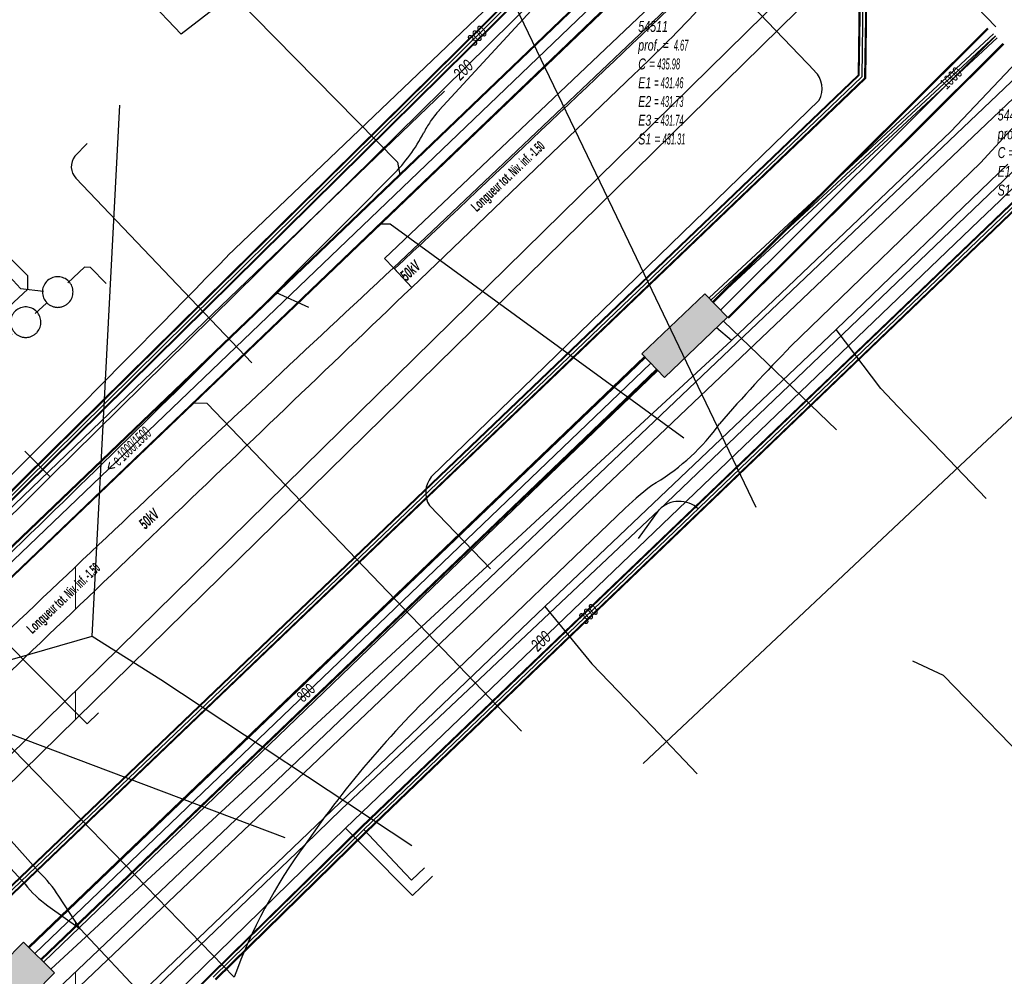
# Model space of a CAD drawing. Header units: metres. Extents: x 2695563 to 2696938, y 1260544 to 1262032.
# Tile 52 of 256: x 2695858 to 2695903, y 1261135 to 1261179. Entities that reach past the tile are written whole.
import ezdxf

# ---------------------------------------------------------------- set-up
doc = ezdxf.new("R2010")
doc.units = ezdxf.units.M
doc.header["$LTSCALE"] = 100
doc.linetypes.add('AUSGEZOGEN', pattern=[0])
doc.linetypes.add('STRICHLINIE2_S3', pattern=[0.25, 0.15, -0.1])
for name, color, linetype in [('Eau portable_Cadastre des conduites_Conduite', 171, 'AUSGEZOGEN'), ('Eau potable_Cadastre des conduites_Conduite_Texte', 171, 'AUSGEZOGEN'), ('EU_Cadastre des conduites', 24, 'AUSGEZOGEN'), ('EU_Cadastre des conduites – Texte', 7, 'AUSGEZOGEN'), ('EU_Cadastre des conduites_Regard normalisé – Texte', 24, 'AUSGEZOGEN'), ('EU_Cadastre des conduites_Regard – Polygone de détail', 24, 'AUSGEZOGEN'), ('Gaz_Cadastre des conduites_Conduite', 32, 'AUSGEZOGEN'), ('Gaz_Cadastre des conduites_Conduite_Texte', 32, 'AUSGEZOGEN'), ('Réseau électrique_Cadastre des conduite_Bord du tracé', 1, 'AUSGEZOGEN'), ('Réseau électrique_Cadastre des conduite_Texte libre_Texte', 1, 'AUSGEZOGEN'), ('Réseau électrique_Cadastre des conduite_Tronçon de tracé', 1, 'AUSGEZOGEN'), ('Réseau électrique_Cadastre des conduites_Ouvrage_Surface-Ligne-Point', 1, 'AUSGEZOGEN'), ('Réseau électrique_Point altimétrique_Texte', 7, 'AUSGEZOGEN'), ('TV_Cadastre des conduites_CONDUITE', 92, 'AUSGEZOGEN'), ('Télécommunications_SW_Cadastre des conduites_Bord du tracé', 94, 'AUSGEZOGEN'), ('Télécommunications_SW_Cadastre des conduites_Bord du tracé_Texte', 94, 'AUSGEZOGEN'), ('Télécommunications_SW_Cadastre des conduites_Ouvrage', 94, 'AUSGEZOGEN')]:
    doc.layers.add(name, color=color, linetype=linetype)
doc.styles.add('ARIAL', font='arial.ttf')
doc.styles.add('ARIALNARROW', font='ARIALN.TTF')
pattern_1 = [(0, (2708005, 1273150), (6075, 6075), [6075, -6075]), (90, (2708005, 1273150), (-6075, 6075), [6075, -6075])]

# ---------------------------------------------------------------- blocks, each defined once
blk = doc.blocks.new('COMPLEXOBJECT_1513')
at = {"layer": 'EU_Cadastre des conduites_Regard – Polygone de détail', "color": 24, "linetype": 'STRICHLINIE2_S3', "transparency": 33554687}
for centre, radius, start, end in [((5858.803, 11166.19), 0.704, 322.3184, 223.9219), ((5858.803, 11166.192), 0.705, 224.0239, 322.2165)]:
    blk.add_arc(centre, radius, start, end, dxfattribs=at)
blk = doc.blocks.new('COMPLEXOBJECT_1514')
at = {"layer": 'EU_Cadastre des conduites_Regard – Polygone de détail', "color": 24, "linetype": 'STRICHLINIE2_S3', "transparency": 33554687}
blk.add_line((5856.825, 11164.329), (5856.825, 11164.319), dxfattribs=at)
for centre, radius, start, end in [((5857.328, 11164.808), 0.695, 131.9328, 223.5825), ((5857.331, 11164.809), 0.696, 42.7349, 132.1132), ((5857.332, 11164.804), 0.698, 319.2479, 43.0879), ((5857.329, 11164.802), 0.699, 223.7729, 319.5444)]:
    blk.add_arc(centre, radius, start, end, dxfattribs=at)
blk = doc.blocks.new('COMPLEXOBJECT_1741')
at = {"layer": 'Réseau électrique_Cadastre des conduite_Bord du tracé', "color": 1, "linetype": 'AUSGEZOGEN', "transparency": 33554687}
for p, q in [((5875.072, 11166.403), (5874.236, 11167.301)), ((5850.85, 11145.205), (5851.827, 11144.177))]:
    blk.add_line(p, q, dxfattribs=at)
for centre, radius, start, end in [((7375.699, 9554.757), 2203.336, 132.957037, 133.793689), ((-2860.064, 20278.752), 12622.896, 313.6432331, 313.7892127)]:
    blk.add_arc(centre, radius, start, end, dxfattribs=at)
blk = doc.blocks.new('COMPLEXOBJECT_1746')
at = {"layer": 'Réseau électrique_Cadastre des conduite_Bord du tracé', "color": 1, "linetype": 'AUSGEZOGEN', "transparency": 33554687}
blk.add_line((5857.932, 11139.547), (5855.423, 11142.35), dxfattribs=at)
for points in [[(5855.423, 11142.35), (5854.788, 11141.712), (5857.3, 11138.981)], [(5858.355, 11137.99), (5859.83, 11136.933), (5858.848, 11138.424)]]:
    blk.add_lwpolyline(points, dxfattribs=at)
for centre, radius, start, end in [((5854.463, 11135.782), 5.119, 31.0663, 47.34), ((5861.101, 11141.97), 4.836, 218.1841, 235.3992)]:
    blk.add_arc(centre, radius, start, end, dxfattribs=at)
blk = doc.blocks.new('COMPLEXOBJECT_1776')
at = {"layer": 'Réseau électrique_Cadastre des conduite_Bord du tracé', "color": 1, "linetype": 'AUSGEZOGEN', "transparency": 33554687}
blk.add_line((5888.373, 11179.307), (5887.72, 11179.997), dxfattribs=at)
blk.add_lwpolyline([(5874.283, 11167.251), (5875.072, 11166.403), (5885.285, 11176.205)], dxfattribs=at)
for centre, radius, start, end in [((3348.973, 13842.921), 3679.185, 313.344038, 313.632459), ((5845.461, 11218.937), 58.412, 312.98241, 317.27676)]:
    blk.add_arc(centre, radius, start, end, dxfattribs=at)
blk = doc.blocks.new('COMPLEXOBJECT_1919')
at = {"layer": 'Réseau électrique_Cadastre des conduite_Tronçon de tracé', "color": 1, "linetype": 'AUSGEZOGEN', "transparency": 33554687}
for centre, radius, start, end in [((5880.402, 11171.008), 5.398, 146.1014, 152.4632), ((5869.005, 11176.87), 7.418, 314.4376, 333.0187), ((5115.613, 11920.94), 1066.303, 313.560088, 315.350264)]:
    blk.add_arc(centre, radius, start, end, dxfattribs=at)
blk = doc.blocks.new('COMPLEXOBJECT_1920')
at = {"layer": 'Réseau électrique_Cadastre des conduite_Tronçon de tracé', "color": 1, "linetype": 'AUSGEZOGEN', "transparency": 33554687}
for p, q in [((5859.585, 11172.436), (5860.153, 11173.01)), ((5867.728, 11162.937), (5859.639, 11171.415))]:
    blk.add_line(p, q, dxfattribs=at)
blk.add_arc((5860.224, 11171.958), 0.798, 143.1905, 222.8645, dxfattribs=at)
blk = doc.blocks.new('COMPLEXOBJECT_1921')
at = {"layer": 'Réseau électrique_Cadastre des conduite_Tronçon de tracé', "color": 1, "linetype": 'AUSGEZOGEN', "transparency": 33554687}
for p, q in [((5893.586, 11176.332), (5886.208, 11184.09)), ((5875.967, 11157.696), (5893.799, 11175.011)), ((5878.696, 11153.476), (5875.881, 11156.374))]:
    blk.add_line(p, q, dxfattribs=at)
for centre, radius, start, end in [((5892.824, 11175.531), 1.105, 331.9105, 46.4088), ((5876.848, 11156.975), 1.139, 140.711, 211.8449)]:
    blk.add_arc(centre, radius, start, end, dxfattribs=at)
blk = doc.blocks.new('COMPLEXOBJECT_1934')
at = {"layer": 'Réseau électrique_Cadastre des conduite_Tronçon de tracé', "color": 1, "linetype": 'AUSGEZOGEN', "transparency": 33554687}
blk.add_line((5876.776, 11148.484), (5884.872, 11156.256), dxfattribs=at)
blk.add_lwpolyline([(5892.493, 11163.695), (5901.212, 11172.127), (5906.25, 11177.615), (5908.709, 11179.211)], dxfattribs=at)
for centre, radius, start, end in [((5947.185, 11110.079), 76.59, 135.56906, 139.18888), ((5881.174, 11165.891), 9.89, 301.1906, 324.4121), ((5893.349, 11147.424), 12.242, 125.1806, 133.8264)]:
    blk.add_arc(centre, radius, start, end, dxfattribs=at)

msp = doc.modelspace()

# ---------------------------------------------------------------- hatches: boundary and pattern name
at = {"layer": 'Réseau électrique_Cadastre des conduite_Bord du tracé', "lineweight": 18, "transparency": 33554687}
h = msp.add_hatch(dxfattribs=at)
h.set_pattern_fill('MUSTER', color=1, scale=6075, style=0, pattern_type=2)
h.set_pattern_definition(pattern_1)
h.paths.add_polyline_path([(2695875.206, 1261167.111), (2695910.114, 1261200.24), (2695909.701, 1261200.675), (2695874.793, 1261167.546)], flags=0)
h = msp.add_hatch(dxfattribs=at)
h.set_pattern_fill('MUSTER', color=1, scale=6075, style=0, pattern_type=2)
h.set_pattern_definition(pattern_1)
h.paths.add_polyline_path([(2695857.334, 1261143.158), (2695894.592, 1261179.748), (2695910.687, 1261195.508), (2695910.083, 1261196.13), (2695893.928, 1261180.427), (2695856.666, 1261143.834)], flags=0)
h = msp.add_hatch(dxfattribs=at)
h.set_pattern_fill('MUSTER', color=1, scale=6075, style=0, pattern_type=2)
h.set_pattern_definition(pattern_1)
h.paths.add_polyline_path([(2695875.253, 1261167.061), (2695876.042, 1261166.213), (2695886.255, 1261176.015), (2695886.358, 1261176.111), (2695886.461, 1261176.208), (2695886.564, 1261176.305), (2695886.666, 1261176.402), (2695886.769, 1261176.5), (2695886.871, 1261176.597), (2695886.972, 1261176.695), (2695887.074, 1261176.793), (2695887.175, 1261176.892), (2695887.276, 1261176.99), (2695887.377, 1261177.089), (2695887.478, 1261177.188), (2695887.578, 1261177.288), (2695887.678, 1261177.387), (2695887.778, 1261177.487), (2695887.878, 1261177.587), (2695887.977, 1261177.687), (2695888.076, 1261177.788), (2695888.175, 1261177.889), (2695888.274, 1261177.99), (2695888.372, 1261178.091), (2695888.471, 1261178.193), (2695888.568, 1261178.294), (2695888.666, 1261178.396), (2695888.764, 1261178.499), (2695888.861, 1261178.601), (2695888.958, 1261178.704), (2695889.054, 1261178.807), (2695889.151, 1261178.91), (2695889.247, 1261179.013), (2695889.343, 1261179.117), (2695888.69, 1261179.807), (2695888.258, 1261179.395), (2695887.825, 1261178.983), (2695887.392, 1261178.571), (2695886.96, 1261178.159), (2695886.527, 1261177.747), (2695886.094, 1261177.335), (2695885.661, 1261176.923), (2695885.229, 1261176.511), (2695884.796, 1261176.1), (2695884.362, 1261175.688), (2695883.929, 1261175.276), (2695883.496, 1261174.865), (2695883.063, 1261174.454), (2695882.63, 1261174.042), (2695882.196, 1261173.631), (2695881.763, 1261173.22), (2695881.329, 1261172.809), (2695880.896, 1261172.398), (2695880.462, 1261171.987), (2695880.028, 1261171.576), (2695879.595, 1261171.165), (2695879.161, 1261170.754), (2695878.727, 1261170.344), (2695878.293, 1261169.933), (2695877.859, 1261169.523), (2695877.425, 1261169.112), (2695876.99, 1261168.702), (2695876.556, 1261168.292), (2695876.122, 1261167.881), (2695875.687, 1261167.471)], flags=0)
h = msp.add_hatch(dxfattribs=at)
h.set_pattern_fill('MUSTER', color=1, scale=6075, style=0, pattern_type=2)
h.set_pattern_definition(pattern_1)
h.paths.add_polyline_path([(2695857.975, 1261131.426), (2695906.206, 1261177.304), (2695905.786, 1261177.765), (2695857.561, 1261131.861)], flags=0)
h = msp.add_hatch(dxfattribs=at)
h.set_pattern_fill('MUSTER', color=1, scale=6075, style=0, pattern_type=2)
h.set_pattern_definition(pattern_1)
h.paths.add_polyline_path([(2695876.042, 1261166.213), (2695875.206, 1261167.111), (2695874.447, 1261166.404), (2695873.688, 1261165.696), (2695872.929, 1261164.988), (2695872.17, 1261164.279), (2695871.412, 1261163.57), (2695870.655, 1261162.861), (2695869.897, 1261162.151), (2695869.14, 1261161.442), (2695868.383, 1261160.731), (2695867.627, 1261160.021), (2695866.871, 1261159.31), (2695866.115, 1261158.598), (2695865.36, 1261157.887), (2695864.605, 1261157.174), (2695863.85, 1261156.462), (2695863.096, 1261155.749), (2695862.341, 1261155.036), (2695861.588, 1261154.323), (2695860.834, 1261153.609), (2695860.081, 1261152.895), (2695859.329, 1261152.18), (2695858.576, 1261151.465), (2695857.824, 1261150.75), (2695857.072, 1261150.034), (2695856.321, 1261149.318), (2695855.57, 1261148.602), (2695854.819, 1261147.885), (2695854.069, 1261147.168), (2695853.319, 1261146.451), (2695852.569, 1261145.733), (2695851.82, 1261145.015), (2695852.797, 1261143.987), (2695853.548, 1261144.703), (2695854.298, 1261145.419), (2695855.049, 1261146.135), (2695855.8, 1261146.852), (2695856.55, 1261147.568), (2695857.3, 1261148.284), (2695858.051, 1261149.001), (2695858.801, 1261149.717), (2695859.551, 1261150.434), (2695860.302, 1261151.15), (2695861.052, 1261151.867), (2695861.802, 1261152.584), (2695862.552, 1261153.3), (2695863.302, 1261154.017), (2695864.052, 1261154.734), (2695864.801, 1261155.451), (2695865.551, 1261156.168), (2695866.301, 1261156.885), (2695867.051, 1261157.602), (2695867.8, 1261158.32), (2695868.55, 1261159.037), (2695869.299, 1261159.754), (2695870.049, 1261160.472), (2695870.798, 1261161.189), (2695871.547, 1261161.907), (2695872.297, 1261162.624), (2695873.046, 1261163.342), (2695873.795, 1261164.06), (2695874.544, 1261164.777), (2695875.293, 1261165.495)], flags=0)
h = msp.add_hatch(dxfattribs=at)
h.set_pattern_fill('MUSTER', color=1, scale=6075, style=0, pattern_type=2)
h.set_pattern_definition(pattern_1)
h.paths.add_polyline_path([(2695856.393, 1261142.16), (2695855.758, 1261141.522), (2695858.27, 1261138.791), (2695858.299, 1261138.754), (2695858.329, 1261138.718), (2695858.359, 1261138.682), (2695858.389, 1261138.646), (2695858.419, 1261138.61), (2695858.45, 1261138.575), (2695858.481, 1261138.54), (2695858.513, 1261138.506), (2695858.545, 1261138.471), (2695858.577, 1261138.437), (2695858.61, 1261138.404), (2695858.643, 1261138.37), (2695858.676, 1261138.337), (2695858.709, 1261138.304), (2695858.743, 1261138.272), (2695858.777, 1261138.24), (2695858.812, 1261138.208), (2695858.847, 1261138.177), (2695858.882, 1261138.146), (2695858.917, 1261138.115), (2695858.953, 1261138.084), (2695858.989, 1261138.054), (2695859.025, 1261138.025), (2695859.061, 1261137.995), (2695859.098, 1261137.966), (2695859.135, 1261137.938), (2695859.173, 1261137.909), (2695859.21, 1261137.882), (2695859.248, 1261137.854), (2695859.287, 1261137.827), (2695859.325, 1261137.8), (2695860.8, 1261136.743), (2695859.818, 1261138.234), (2695859.794, 1261138.274), (2695859.769, 1261138.314), (2695859.744, 1261138.354), (2695859.718, 1261138.393), (2695859.692, 1261138.432), (2695859.666, 1261138.471), (2695859.64, 1261138.51), (2695859.613, 1261138.548), (2695859.586, 1261138.586), (2695859.558, 1261138.624), (2695859.53, 1261138.662), (2695859.502, 1261138.699), (2695859.473, 1261138.736), (2695859.444, 1261138.773), (2695859.415, 1261138.81), (2695859.385, 1261138.846), (2695859.355, 1261138.882), (2695859.325, 1261138.918), (2695859.294, 1261138.954), (2695859.263, 1261138.989), (2695859.232, 1261139.024), (2695859.2, 1261139.058), (2695859.168, 1261139.093), (2695859.136, 1261139.127), (2695859.104, 1261139.161), (2695859.071, 1261139.194), (2695859.038, 1261139.227), (2695859.004, 1261139.26), (2695858.97, 1261139.293), (2695858.936, 1261139.325), (2695858.902, 1261139.357)], flags=0)
at = {"layer": 'Télécommunications_SW_Cadastre des conduites_Ouvrage', "transparency": 33554687}
for points in [[(2695886.619, 1261163.161), (2695887.655, 1261162.076), (2695890.548, 1261164.839), (2695889.512, 1261165.923)], [(2695855.388, 1261133.272), (2695856.811, 1261131.867), (2695859.621, 1261134.713), (2695858.198, 1261136.119)]]:
    msp.add_hatch(color=7, dxfattribs=at).paths.add_polyline_path(points)

# ---------------------------------------------------------------- linework, layer by layer
at = {"layer": 'Eau portable_Cadastre des conduites_Conduite', "color": 7, "linetype": 'AUSGEZOGEN', "transparency": 33554687}
msp.add_line((2695859.431, 1261157.506), (2695858.258, 1261158.695), dxfattribs=at)
for points in [[(2695841.928, 1261140.246), (2695856.156, 1261154.276), (2695859.431, 1261157.506), (2695885.989, 1261183.696)], [(2695873.002, 1261141.368), (2695902.121, 1261169.292), (2695903.059, 1261170.192), (2695903.327, 1261170.448), (2695903.664, 1261170.772), (2695904.774, 1261171.835)], [(2695855.153, 1261123.941), (2695855.384, 1261124.166), (2695856.514, 1261125.269), (2695862.399, 1261131.015), (2695864.991, 1261133.546), (2695865.821, 1261134.357), (2695873.002, 1261141.368)], [(2695873.002, 1261141.368), (2695873.867, 1261140.494), (2695876.07, 1261138.266), (2695876.215, 1261138.404)], [(2695876.215, 1261138.404), (2695876.35, 1261138.533), (2695877, 1261139.151)]]:
    msp.add_lwpolyline(points, dxfattribs=at)
at = {"layer": 'EU_Cadastre des conduites', "linetype": 'AUSGEZOGEN', "transparency": 33554687}
for p, q in [((2695888.813, 1261184.183), (2695835.99, 1261133.559)), ((2695888.827, 1261184.169), (2695836.004, 1261133.545)), ((2695888.841, 1261184.155), (2695836.018, 1261133.531)), ((2695889.505, 1261183.461), (2695836.682, 1261132.837)), ((2695889.519, 1261183.447), (2695836.696, 1261132.823)), ((2695889.533, 1261183.433), (2695836.71, 1261132.809))]:
    msp.add_line(p, q, dxfattribs=at)
at = {"layer": 'EU_Cadastre des conduites', "color": 255, "transparency": 33554687}
msp.add_line((2695889.173, 1261183.808), (2695836.35, 1261133.184), dxfattribs=at)
at = {"layer": 'EU_Cadastre des conduites', "color": 24, "linetype": 'AUSGEZOGEN', "transparency": 33554687}
for p, q in [((2695871.306, 1261165.288), (2695869.824, 1261165.959)), ((2695859.263, 1261165.489), (2695858.732, 1261165.013))]:
    msp.add_line(p, q, dxfattribs=at)
for points in [[(2695857.681, 1261164.044), (2695857.38, 1261164.044), (2695857.089, 1261164.38), (2695857.1, 1261164.938), (2695858.398, 1261166.128), (2695858.398, 1261166.743), (2695849.354, 1261175.809), (2695849.941, 1261182.347)], [(2695867.879, 1261179.612), (2695875.392, 1261171.972), (2695875.491, 1261171.39)], [(2695888.54, 1261159.292), (2695875.045, 1261169.119), (2695874.539, 1261169.119)], [(2695857.223, 1261167.074), (2695858.069, 1261166.167), (2695859.117, 1261166.047)], [(2695861.998, 1261166.396), (2695861.278, 1261167.126), (2695861.001, 1261167.137), (2695860.237, 1261166.418)], [(2695881.082, 1261145.824), (2695866.647, 1261160.876), (2695865.973, 1261160.892)], [(2695870.226, 1261140.924), (2695852.602, 1261147.564), (2695851.942, 1261147.484)]]:
    msp.add_lwpolyline(points, dxfattribs=at)
at = {"layer": 'Gaz_Cadastre des conduites_Conduite', "color": 255, "linetype": 'AUSGEZOGEN', "transparency": 33554687}
for p, q in [((2695896.845, 1261184.925), (2695896.717, 1261175.89)), ((2695850.708, 1261149.804), (2695885.507, 1261184.161)), ((2695896.717, 1261175.89), (2695850.209, 1261131.391)), ((2695873.84, 1261141.304), (2695905.233, 1261171.425)), ((2695866.923, 1261134.515), (2695873.84, 1261141.304))]:
    msp.add_line(p, q, dxfattribs=at)
at = {"layer": 'Gaz_Cadastre des conduites_Conduite', "linetype": 'AUSGEZOGEN', "transparency": 33554687}
for p, q in [((2695896.977, 1261184.978), (2695896.847, 1261175.833)), ((2695896.996, 1261184.986), (2695896.866, 1261175.825)), ((2695897.015, 1261184.993), (2695896.885, 1261175.817)), ((2695896.675, 1261184.857), (2695896.549, 1261175.963)), ((2695896.694, 1261184.864), (2695896.568, 1261175.955)), ((2695896.713, 1261184.872), (2695896.587, 1261175.947)), ((2695850.589, 1261149.924), (2695885.388, 1261184.281)), ((2695850.603, 1261149.911), (2695885.402, 1261184.268)), ((2695850.616, 1261149.897), (2695885.415, 1261184.254)), ((2695850.8, 1261149.711), (2695885.599, 1261184.068)), ((2695850.813, 1261149.697), (2695885.612, 1261184.054)), ((2695850.827, 1261149.684), (2695885.626, 1261184.041)), ((2695896.549, 1261175.963), (2695850.092, 1261131.513)), ((2695896.568, 1261175.955), (2695850.105, 1261131.499)), ((2695896.587, 1261175.947), (2695850.118, 1261131.486)), ((2695896.847, 1261175.833), (2695850.3, 1261131.296)), ((2695896.866, 1261175.825), (2695850.313, 1261131.283)), ((2695896.885, 1261175.817), (2695850.326, 1261131.269)), ((2695873.722, 1261141.425), (2695905.116, 1261171.547)), ((2695873.736, 1261141.412), (2695905.129, 1261171.533)), ((2695873.749, 1261141.398), (2695905.142, 1261171.52)), ((2695873.931, 1261141.21), (2695905.324, 1261171.33)), ((2695873.944, 1261141.196), (2695905.337, 1261171.317)), ((2695873.958, 1261141.183), (2695905.35, 1261171.303)), ((2695866.805, 1261134.635), (2695873.722, 1261141.425)), ((2695866.818, 1261134.622), (2695873.736, 1261141.412)), ((2695866.831, 1261134.609), (2695873.749, 1261141.398)), ((2695867.015, 1261134.421), (2695873.931, 1261141.21)), ((2695867.028, 1261134.408), (2695873.944, 1261141.196)), ((2695867.041, 1261134.395), (2695873.958, 1261141.183)), ((2695865.892, 1261133.739), (2695866.805, 1261134.635)), ((2695865.905, 1261133.726), (2695866.818, 1261134.622)), ((2695865.918, 1261133.713), (2695866.831, 1261134.609))]:
    msp.add_line(p, q, dxfattribs=at)
at = {"layer": 'Gaz_Cadastre des conduites_Conduite', "color": 32, "linetype": 'AUSGEZOGEN', "transparency": 33554687}
msp.add_lwpolyline([(2695873.84, 1261141.304), (2695875.735, 1261139.283), (2695876.024, 1261138.975), (2695876.633, 1261139.536)], dxfattribs=at)
at = {"layer": 'Réseau électrique_Cadastre des conduite_Bord du tracé', "color": 1, "linetype": 'AUSGEZOGEN', "transparency": 33554687}
for points in [[(2695875.206, 1261167.111), (2695910.114, 1261200.24), (2695909.701, 1261200.675), (2695874.793, 1261167.546), (2695875.206, 1261167.111)], [(2695857.334, 1261143.158), (2695894.592, 1261179.748), (2695910.687, 1261195.508), (2695910.083, 1261196.13), (2695893.928, 1261180.427), (2695856.666, 1261143.834), (2695857.334, 1261143.158)], [(2695857.975, 1261131.426), (2695906.206, 1261177.304), (2695905.786, 1261177.765), (2695857.561, 1261131.861), (2695857.975, 1261131.426)]]:
    msp.add_lwpolyline(points, close=True, dxfattribs=at)
at = {"layer": 'Réseau électrique_Cadastre des conduite_Tronçon de tracé', "color": 1, "linetype": 'AUSGEZOGEN', "transparency": 33554687}
for p, q in [((2695876.586, 1261187.911), (2695885.643, 1261169.052)), ((2695867.58, 1261167.656), (2695882.394, 1261181.827)), ((2695877.308, 1261174.36), (2695882.833, 1261180.355)), ((2695887.406, 1261155.996), (2695909.764, 1261177.375)), ((2695851.198, 1261149.912), (2695877.543, 1261175.237)), ((2695902.258, 1261158.977), (2695908.748, 1261165.084)), ((2695886.68, 1261144.332), (2695902.258, 1261158.977)), ((2695872.801, 1261142.217), (2695887.406, 1261155.996)), ((2695886.457, 1261154.671), (2695887.406, 1261155.996)), ((2695841.744, 1261144.502), (2695861.363, 1261150.194)), ((2695861.363, 1261150.194), (2695864.508, 1261148.19)), ((2695861.128, 1261146.156), (2695861.653, 1261146.658)), ((2695871.14, 1261140.618), (2695872.801, 1261142.217)), ((2695865.139, 1261134.847), (2695871.14, 1261140.618)), ((2695863.985, 1261133.353), (2695860.8, 1261136.743)), ((2695863.376, 1261133.154), (2695865.139, 1261134.847))]:
    msp.add_line(p, q, dxfattribs=at)
msp.add_lwpolyline([(2695867.876, 1261134.514), (2695858.783, 1261143.886), (2695851.396, 1261151.468)], dxfattribs=at)
for centre, radius, start, end in [((2695881.132, 1261170.936), 5.133, 138.1562, 145.6916), ((2695299.648, 1261719.263), 791.718, 314.178772, 315.835388), ((2695888.327, 1261155.088), 1.293, 46.6265, 135.4004), ((2695910.789, 1261113.177), 48.219, 133.2567, 145.3125), ((2695891.061, 1261126.041), 24.685, 143.8055, 159.9249)]:
    msp.add_arc(centre, radius, start, end, dxfattribs=at)
at = {"layer": 'Réseau électrique_Cadastre des conduites_Ouvrage_Surface-Ligne-Point', "color": 1, "linetype": 'AUSGEZOGEN', "transparency": 33554687}
for p, q in [((2695861.363, 1261150.194), (2695862.622, 1261174.592)), ((2695885.643, 1261169.052), (2695891.845, 1261156.121)), ((2695854.996, 1261152.328), (2695861.133, 1261146.155)), ((2695864.508, 1261148.19), (2695876.042, 1261140.57))]:
    msp.add_line(p, q, dxfattribs=at)
at = {"layer": 'TV_Cadastre des conduites_CONDUITE', "color": 92, "linetype": 'AUSGEZOGEN', "transparency": 33554687}
msp.add_lwpolyline([(2695910.522, 1261148.776), (2695905.08, 1261143.636), (2695900.479, 1261148.384), (2695899.061, 1261149.036)], dxfattribs=at)
at = {"layer": 'Télécommunications_SW_Cadastre des conduites_Bord du tracé', "linetype": 'AUSGEZOGEN', "transparency": 33554687}
for p, q in [((2695902.498, 1261178.132), (2695889.86, 1261165.544)), ((2695902.516, 1261178.113), (2695889.878, 1261165.525)), ((2695902.777, 1261177.859), (2695889.704, 1261165.726)), ((2695902.947, 1261177.675), (2695889.874, 1261165.542)), ((2695902.534, 1261178.095), (2695889.896, 1261165.507)), ((2695903.204, 1261177.423), (2695890.566, 1261164.835)), ((2695903.222, 1261177.405), (2695890.584, 1261164.817)), ((2695903.24, 1261177.386), (2695890.602, 1261164.798)), ((2695886.738, 1261163.035), (2695858.425, 1261135.91)), ((2695886.757, 1261163.016), (2695858.444, 1261135.891)), ((2695886.776, 1261162.996), (2695858.463, 1261135.871)), ((2695887.292, 1261162.458), (2695858.979, 1261135.333)), ((2695887.311, 1261162.438), (2695858.998, 1261135.313)), ((2695887.33, 1261162.419), (2695859.017, 1261135.294))]:
    msp.add_line(p, q, dxfattribs=at)
at = {"layer": 'Télécommunications_SW_Cadastre des conduites_Bord du tracé', "color": 255, "transparency": 33554687}
for p, q in [((2695902.862, 1261177.767), (2695889.789, 1261165.634)), ((2695902.869, 1261177.759), (2695890.231, 1261165.171)), ((2695887.034, 1261162.727), (2695858.721, 1261135.602))]:
    msp.add_line(p, q, dxfattribs=at)
at = {"layer": 'Télécommunications_SW_Cadastre des conduites_Bord du tracé', "color": 94, "linetype": 'AUSGEZOGEN', "transparency": 33554687}
for p, q in [((2695903.433, 1261171.871), (2695895.541, 1261164.273)), ((2695890.367, 1261164.666), (2695895.553, 1261159.67)), ((2695895.541, 1261164.273), (2695882.16, 1261151.545)), ((2695890.727, 1261163.772), (2695890.042, 1261164.355)), ((2695890.727, 1261163.772), (2695859.453, 1261134.88)), ((2695887.345, 1261162.402), (2695859.123, 1261135.205)), ((2695882.16, 1261151.545), (2695862.251, 1261132.488))]:
    msp.add_line(p, q, dxfattribs=at)
for points in [[(2695902.873, 1261178.187), (2695898.9, 1261182.32), (2695886.037, 1261194.974)], [(2695890.727, 1261163.772), (2695900.813, 1261173.384), (2695907.756, 1261180.709)], [(2695902.438, 1261156.509), (2695900.36, 1261158.674), (2695898.395, 1261160.723), (2695897.591, 1261161.56), (2695895.541, 1261164.273)], [(2695882.16, 1261151.545), (2695884.319, 1261148.918), (2695887.084, 1261146.029), (2695889.158, 1261143.861)]]:
    msp.add_lwpolyline(points, dxfattribs=at)
msp.add_lwpolyline([(2695869.384, 1261180.9), (2695865.45, 1261177.855), (2695862.352, 1261181.118), (2695861.193, 1261184.155), (2695864.165, 1261182.84), (2695866.574, 1261180.302), (2695869.384, 1261180.9)], close=True, dxfattribs=at)
at = {"layer": 'Télécommunications_SW_Cadastre des conduites_Ouvrage', "color": 94, "transparency": 33554687}
for points in [[(2695886.619, 1261163.161), (2695887.655, 1261162.076), (2695890.548, 1261164.839), (2695889.512, 1261165.923), (2695886.619, 1261163.161)], [(2695855.388, 1261133.272), (2695856.811, 1261131.867), (2695859.621, 1261134.713), (2695858.198, 1261136.119), (2695855.388, 1261133.272)]]:
    msp.add_lwpolyline(points, close=True, dxfattribs=at)

# ---------------------------------------------------------------- block references
at = {"layer": 'EU_Cadastre des conduites_Regard – Polygone de détail', "color": 24, "linetype": 'STRICHLINIE2_S3', "lineweight": -3, "transparency": 33554687}
for name in ['COMPLEXOBJECT_1513', 'COMPLEXOBJECT_1514']:
    msp.add_blockref(name, (2690000.97, 1249999.81), dxfattribs=at)
at = {"layer": 'Réseau électrique_Cadastre des conduite_Bord du tracé', "color": 1, "linetype": 'AUSGEZOGEN', "lineweight": -3, "transparency": 33554687}
for name in ['COMPLEXOBJECT_1776', 'COMPLEXOBJECT_1741', 'COMPLEXOBJECT_1746']:
    msp.add_blockref(name, (2690000.97, 1249999.81), dxfattribs=at)
at = {"layer": 'Réseau électrique_Cadastre des conduite_Tronçon de tracé', "color": 1, "linetype": 'AUSGEZOGEN', "lineweight": -3, "transparency": 33554687}
for name in ['COMPLEXOBJECT_1921', 'COMPLEXOBJECT_1934', 'COMPLEXOBJECT_1919', 'COMPLEXOBJECT_1920']:
    msp.add_blockref(name, (2690000.97, 1249999.81), dxfattribs=at)

# ---------------------------------------------------------------- texts
at = {"layer": 'Eau potable_Cadastre des conduites_Conduite_Texte', "color": 7, "transparency": 33554687, "char_height": 0.55426, "width": 1.10633, "attachment_point": 5, "style": 'ARIAL'}
for insert, rotation in [((2695878.406, 1261176.21), 44.6004), ((2695881.972, 1261149.962), 43.7994)]:
    msp.add_mtext('\\A1;{\\fArial|i1|b0;\\H0.554263;\\W0.700000;\\C7;200}\\P', dxfattribs=dict(at, insert=insert, rotation=rotation))
at = {"layer": 'EU_Cadastre des conduites – Texte', "color": 24, "transparency": 33554687, "insert": (2695862.996, 1261158.756), "char_height": 0.55705, "width": 6, "attachment_point": 5, "rotation": 43.8165, "style": 'ARIAL'}
msp.add_mtext('\\A1;{\\fArial|i1|b0;\\H0.557054;\\W0.700000;\\C24;< \\W0.490000;e 1000/1500}\\P', dxfattribs=at)
at = {"layer": 'EU_Cadastre des conduites_Regard normalisé – Texte', "color": 24, "transparency": 33554687, "char_height": 0.50641, "attachment_point": 1, "line_spacing_factor": 1.024096, "style": 'ARIAL'}
for s, insert, width in [('\\A1;{\\fArial|b0|i1|c0|p34;\\W0.69514;54511}\\P{\\fArial|b0|i1|c0|p34;\\H0.99721x;\\W0.69514;prof. = \\W0.4866; 4.67}\\P{\\fArial|b0|i1|c0|p34;\\H0.99721x;\\W0.69514;C =\\W0.4866; 435.98}\\P{\\fArial|b0|i1|c0|p34;\\H0.99721x;\\W0.69514;E1 \\W0.4866;= 431.46}\\P{\\fArial|b0|i1|c0|p34;\\H0.99721x;\\W0.69514;E2 \\W0.4866;= 431.73}\\P{\\fArial|b0|i1|c0|p34;\\H0.99721x;\\W0.69514;E3 \\W0.4866;= 431.74}\\P{\\fArial|b0|i1|c0|p34;\\H0.99721x;\\W0.69514;S1 =\\W0.4866; 431.31}', (2695886.447, 1261178.461), 2.83392), ('\\A1;{\\fArial|b0|i1|c0|p34;\\W0.69518;54493}\\P{\\fArial|b0|i1|c0|p34;\\H0.99721x;\\W0.69518;prof. = \\W0.48663; 4.18}\\P{\\fArial|b0|i1|c0|p34;\\H0.99721x;\\W0.69518;C =\\W0.48663; 436.10}\\P{\\fArial|b0|i1|c0|p34;\\H0.99721x;\\W0.69518;E1 \\W0.48663;= 431.94}\\P{\\fArial|b0|i1|c0|p34;\\H0.99721x;\\W0.69518;S1 =\\W0.48663; 431.92}', (2695902.964, 1261174.388), 2.84084)]:
    msp.add_mtext(s, dxfattribs=dict(at, insert=insert, width=width))
at = {"layer": 'Gaz_Cadastre des conduites_Conduite_Texte', "color": 32, "transparency": 33554687, "char_height": 0.55825, "width": 1.11429, "attachment_point": 5, "style": 'ARIAL'}
for insert, rotation in [((2695879.04, 1261177.768), 44.6337), ((2695884.157, 1261151.195), 43.8156)]:
    msp.add_mtext('\\A1;{\\fArial|i1|b0;\\H0.558250;\\W0.700000;\\C32;300}\\P', dxfattribs=dict(at, insert=insert, rotation=rotation))
at = {"layer": 'Réseau électrique_Cadastre des conduite_Texte libre_Texte', "color": 1, "transparency": 33554687, "char_height": 0.5075, "width": 12, "style": 'ARIALNARROW'}
for insert, attachment_point, rotation in [((2695875.627, 1261166.658), 4, 43.0614), ((2695863.969, 1261155.578), 5, 43.5465)]:
    msp.add_mtext('\\A1;{\\fArial Narrow|i1|b1;\\H0.507500;\\W0.700000;\\C1;50kV}\\P', dxfattribs=dict(at, insert=insert, attachment_point=attachment_point, rotation=rotation))
at = {"layer": 'Réseau électrique_Point altimétrique_Texte', "color": 1, "transparency": 33554687, "char_height": 0.45675, "width": 6, "attachment_point": 5, "style": 'ARIALNARROW'}
for insert, rotation in [((2695880.504, 1261171.269), 43.3881), ((2695860.08, 1261151.881), 43.5465)]:
    msp.add_mtext('\\A1;{\\fArial Narrow|b1|i0|c0|p34;\\W0.7;Longue\\W0.49;ur t\\W0.7;ot.\\W0.49; Niv. inf. -1.50}', dxfattribs=dict(at, insert=insert, rotation=rotation))
at = {"layer": 'Télécommunications_SW_Cadastre des conduites_Bord du tracé_Texte', "color": 94, "transparency": 33554687, "char_height": 0.50638, "attachment_point": 5, "style": 'ARIAL'}
for s, insert, width, rotation in [('\\W0.68; 1000 ', (2695900.776, 1261175.783), 1.53419, 44.1216), ('\\W0.70; 800 ', (2695871.13, 1261147.539), 1.28184, 43.6374)]:
    msp.add_mtext(s, dxfattribs=dict(at, insert=insert, width=width, rotation=rotation))

doc.saveas('drawing.dxf')
